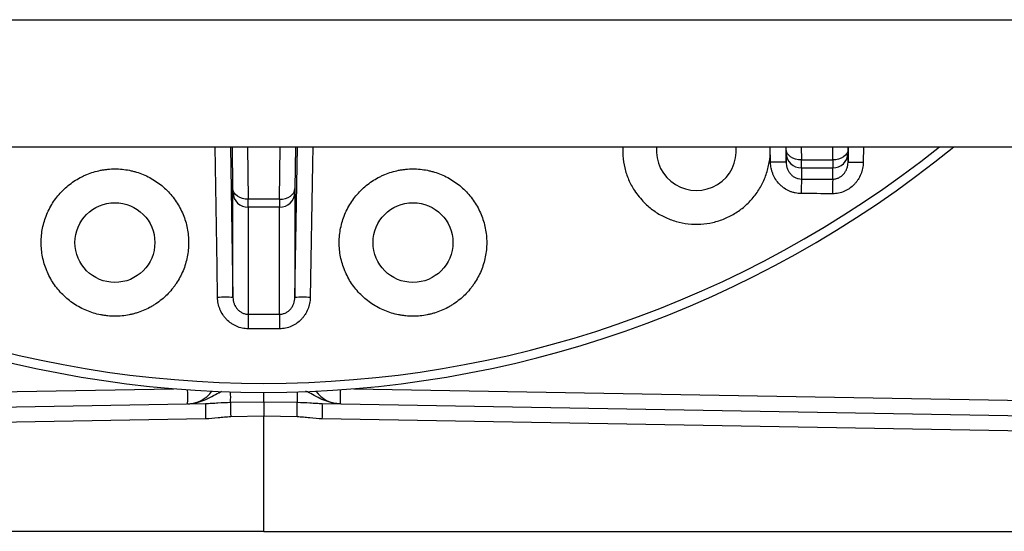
# Model space of a CAD drawing. Header units: millimetres. Extents: x 1377 to 2716, y 253 to 3684.
# Tile 3 of 11: x 2062 to 2382, y 253 to 419. Entities that reach past the tile are written whole.
import ezdxf

# ---------------------------------------------------------------- set-up
doc = ezdxf.new("R2010")
doc.units = ezdxf.units.MM

msp = doc.modelspace()

# ---------------------------------------------------------------- linework, layer by layer
at = {"color": 1, "linetype": 'Continuous', "lineweight": 25}
for p, q in [((1847.45, 419.44), (2434.7, 419.44)), ((2130.16, 378.01), (2130.99, 328.95)), ((2135.77, 378.01), (2135.98, 360.94)), ((2146.17, 360.94), (2146.38, 378.01)), ((2151.16, 328.95), (2151.98, 378.01)), ((2305.94, 373), (2305.86, 378.01)), ((2310.9, 378.01), (2310.99, 373.01)), ((2315.92, 378.01), (2315.98, 373.76)), ((2326.17, 373.76), (2326.22, 378.01)), ((2331.16, 372.94), (2331.24, 378.01)), ((2336.19, 378.01), (2336.11, 372.92)), ((1757.53, 293.03), (2111.8, 299.21)), ((2170.35, 299.21), (2524.62, 293.03))]:
    msp.add_line(p, q, dxfattribs=at)
at = {"color": 7, "linetype": 'Continuous', "lineweight": 25}
for p, q in [((1851.07, 378.01), (2431.07, 378.01)), ((2130.98, 364.39), (2130.81, 378.01)), ((2151.34, 378.01), (2151.17, 364.39)), ((2310.98, 377.21), (2310.97, 378.01)), ((2310.99, 373.01), (2310.99, 375.91)), ((2331.16, 375.91), (2331.16, 372.94)), ((2331.18, 378.01), (2331.17, 377.21)), ((2315.98, 373.76), (2326.17, 373.76)), ((2315.99, 371.17), (2326.16, 371.17)), ((2315.99, 371.17), (2315.99, 367.52)), ((2326.16, 367.5), (2326.16, 371.17)), ((2130.99, 328.95), (2130.99, 363.09)), ((2151.16, 363.09), (2151.16, 328.95)), ((2146.17, 360.94), (2135.98, 360.94)), ((2146.16, 358.35), (2135.99, 358.35)), ((2135.99, 358.35), (2135.99, 323.48)), ((2146.16, 323.48), (2146.16, 358.35)), ((2141.07, 294.97), (2141.07, 298.01)), ((2130.24, 294.78), (2141.07, 294.97)), ((2141.07, 294.97), (2151.91, 294.78)), ((2141.07, 294.97), (2141.07, 290.22)), ((1750.9, 287.92), (2122.08, 294.39)), ((2160.07, 294.39), (2531.25, 287.92)), ((2122.08, 289.4), (1750.9, 282.92)), ((2141.07, 290.22), (2130.26, 290.03)), ((2141.07, 252.74), (2141.07, 290.22)), ((2151.89, 290.03), (2141.07, 290.22)), ((2531.25, 282.92), (2160.07, 289.4)), ((2141.07, 252.74), (1750.9, 252.74)), ((2141.07, 252.74), (2531.25, 252.74))]:
    msp.add_line(p, q, dxfattribs=at)
at = {"color": 1, "linetype": 'Continuous', "lineweight": 25, "flags": 128}
for points in [[(2125.99, 328.96), (2125.83, 338.95), (2125.17, 378.01)], [(2156.98, 378.01), (2156.88, 372.39), (2156.15, 328.96)]]:
    msp.add_lwpolyline(points, dxfattribs=at)
at = {"color": 7, "linetype": 'Continuous', "lineweight": 25, "flags": 128}
for points in [[(2315.98, 373.76), (2315.01, 373.82), (2314.08, 374.01), (2313.22, 374.32), (2312.47, 374.75), (2311.84, 375.27), (2311.38, 375.87), (2311.09, 376.53), (2310.98, 377.21)], [(2331.17, 377.21), (2331.06, 376.53), (2330.77, 375.87), (2330.3, 375.27), (2329.68, 374.75), (2328.93, 374.32), (2328.07, 374.01), (2327.14, 373.82), (2326.17, 373.76)], [(2135.98, 360.94), (2135.01, 361), (2134.08, 361.19), (2133.22, 361.5), (2132.47, 361.93), (2131.84, 362.46), (2131.38, 363.05), (2131.09, 363.71), (2130.98, 364.39)], [(2146.17, 360.94), (2147.14, 361), (2148.07, 361.19), (2148.93, 361.5), (2149.68, 361.93), (2150.3, 362.46), (2150.77, 363.05), (2151.06, 363.71), (2151.17, 364.39)], [(2135.99, 323.48), (2135.99, 323.21), (2135.99, 322.82), (2135.99, 322.32), (2135.99, 321.73), (2135.99, 321.06), (2135.99, 320.32), (2135.99, 319.54), (2135.99, 318.74)], [(2146.16, 323.48), (2146.16, 323.21), (2146.16, 322.82), (2146.16, 322.32), (2146.16, 321.73), (2146.16, 321.06), (2146.16, 320.32), (2146.16, 319.54), (2146.16, 318.74)]]:
    msp.add_lwpolyline(points, dxfattribs=at)
at = {"color": 7, "linetype": 'Continuous', "lineweight": 25}
for centre in [(2092.58, 346.82), (2189.57, 346.82)]:
    msp.add_circle(centre, 13, dxfattribs=at)
for centre, radius, start, end in [((2141.07, 653.01), 355, 230.7731, 309.2269), ((2281.81, 376.79), 13, 174.6504, 5.3496), ((2315.91, 376.09), 4.92, 182.0328, 270.9522), ((2326.24, 376.09), 4.92, 269.0478, 357.9672), ((2308.62, 288.84), 84.21, 88.3872, 91.8194), ((2333.41, 284.86), 88.1, 88.2436, 91.4628), ((2541.39, 363.01), 225.45, 178.8531, 180.0616), ((2542.62, 362.98), 216.51, 178.8056, 180.0643), ((2135.91, 363.27), 4.92, 182.0328, 270.9522), ((2146.24, 363.27), 4.92, 269.0478, 357.9672), ((2128.45, 256.5), 72.5, 87.9927, 91.9413), ((2153.7, 256.5), 72.5, 88.0587, 92.0073), ((2116.07, 304.29), 10, 271, 323.9646), ((2166.07, 304.29), 10, 216.0354, 269), ((2258.57, 293.02), 128.35, 179.2117, 181.3344), ((2023.57, 293.02), 128.35, 358.6656, 0.7883), ((2193.72, 291.9), 71.68, 178.0016, 181.9984), ((2088.43, 291.9), 71.68, 358.0016, 1.9984)]:
    msp.add_arc(centre, radius, start, end, dxfattribs=at)
at = {"color": 1, "linetype": 'Continuous', "lineweight": 25}
for centre, radius, start, end in [((2141.07, 653.01), 352.05, 231.3645, 308.6355), ((2048.72, 296.69), 67.57, 357.9701, 1.8551), ((2021.8, 296.41), 108.45, 359.141, 0.932), ((2260.35, 296.41), 108.45, 179.068, 180.859), ((2233.43, 296.69), 67.57, 178.1449, 182.0299)]:
    msp.add_arc(centre, radius, start, end, dxfattribs=at)
at = {"color": 7, "linetype": 'Continuous', "lineweight": 25}
for centre, major_axis, ratio, start_param, end_param in [((2310.9, 380.74), (-0.08, 5), 0.004516, 3.403316, 3.926915), ((2331.25, 380.74), (0.08, 5), 0.004516, 2.356271, 2.879869), ((2315.9, 380.83), (-0.08, 10), 0.002259, 3.403373, 3.926972), ((2326.25, 380.83), (0.08, 10), 0.002259, 2.356214, 2.879812), ((2130.9, 367.92), (-0.08, 5), 0.004516, 3.403316, 3.926915), ((2151.25, 367.92), (0.08, 5), 0.004516, 2.356271, 2.879869), ((2135.9, 368.01), (-0.08, 10), 0.002259, 3.403373, 3.926972), ((2146.25, 368.01), (0.08, 10), 0.002259, 2.356214, 2.879812)]:
    msp.add_ellipse(centre, major_axis=major_axis, ratio=ratio, start_param=start_param, end_param=end_param, dxfattribs=at)
for points, knots in [([(2257.91, 378.01), (2257.87, 377.05), (2257.77, 374.75), (2258.38, 371.12), (2259.66, 367.28), (2261.7, 363.36), (2263.72, 361.09), (2264.84, 359.83)], [0, 0, 0, 0, 0.142557, 0.344391, 0.546253, 0.748116, 1, 1, 1, 1]), ([(2264.84, 359.83), (2265.84, 358.92), (2267.84, 357.11), (2271.37, 355.06), (2275.16, 353.62), (2279.15, 352.83), (2283.21, 352.72), (2287.23, 353.29), (2291.09, 354.54), (2294.7, 356.41), (2297.94, 358.87), (2300.72, 361.83), (2302.96, 365.22), (2304.62, 368.93), (2305.57, 372.87), (2305.93, 375.94), (2305.75, 377.64), (2305.71, 378.01)], [0, 0, 0, 0, 0.0700853, 0.1401706, 0.2102563, 0.2803419, 0.3504207, 0.4204995, 0.49057, 0.5606405, 0.6307067, 0.700773, 0.7708406, 0.8409083, 0.9109824, 0.9810565, 1, 1, 1, 1]), ([(2315.94, 362.77), (2315.28, 362.77), (2314.62, 362.84), (2313.66, 363.04), (2313.34, 363.13), (2312.71, 363.33), (2312.39, 363.45), (2311.49, 363.84), (2310.91, 364.16), (2310.1, 364.73), (2309.84, 364.94), (2309.34, 365.37), (2309.1, 365.59), (2308.41, 366.31), (2308.01, 366.82), (2307.28, 367.94), (2306.98, 368.53), (2306.61, 369.44), (2306.5, 369.75), (2306.31, 370.38), (2306.23, 370.71), (2306.03, 371.68), (2305.96, 372.34), (2305.94, 373)], [0, 0, 0, 0, 0.125, 0.125, 0.1875, 0.1875, 0.25, 0.25, 0.375, 0.375, 0.4375, 0.4375, 0.5, 0.5, 0.625, 0.625, 0.75, 0.75, 0.8125, 0.8125, 0.875, 0.875, 1, 1, 1, 1]), ([(2310.99, 373.01), (2310.99, 372.67), (2311.03, 372.34), (2311.15, 371.67), (2311.24, 371.34), (2311.47, 370.71), (2311.61, 370.4), (2311.95, 369.81), (2312.15, 369.53), (2312.48, 369.14), (2312.59, 369.01), (2312.84, 368.77), (2312.97, 368.66), (2313.38, 368.34), (2313.67, 368.15), (2314.28, 367.85), (2314.62, 367.73), (2315.29, 367.57), (2315.63, 367.52), (2315.99, 367.52)], [0, 0, 0, 0, 0.125, 0.125, 0.25, 0.25, 0.375, 0.375, 0.5, 0.5, 0.5625, 0.5625, 0.625, 0.625, 0.75, 0.75, 0.875, 0.875, 1, 1, 1, 1]), ([(2336.11, 372.92), (2336.1, 372.26), (2336.03, 371.61), (2335.83, 370.64), (2335.75, 370.32), (2335.56, 369.69), (2335.45, 369.38), (2335.08, 368.46), (2334.77, 367.88), (2334.24, 367.05), (2334.05, 366.78), (2333.64, 366.26), (2333.42, 366.01), (2332.73, 365.3), (2332.24, 364.87), (2331.43, 364.31), (2331.15, 364.13), (2330.57, 363.81), (2330.27, 363.66), (2329.37, 363.27), (2328.74, 363.07), (2327.77, 362.87), (2327.44, 362.82), (2326.78, 362.76), (2326.45, 362.74), (2326.11, 362.74)], [0, 0, 0, 0, 0.125, 0.125, 0.1875, 0.1875, 0.25, 0.25, 0.375, 0.375, 0.4375, 0.4375, 0.5, 0.5, 0.625, 0.625, 0.6875, 0.6875, 0.75, 0.75, 0.875, 0.875, 0.9375, 0.9375, 1, 1, 1, 1]), ([(2326.16, 367.5), (2326.34, 367.5), (2326.51, 367.5), (2326.86, 367.54), (2327.03, 367.57), (2327.54, 367.69), (2327.86, 367.81), (2328.48, 368.11), (2328.78, 368.29), (2329.32, 368.71), (2329.56, 368.95), (2329.9, 369.34), (2330, 369.48), (2330.2, 369.75), (2330.29, 369.9), (2330.54, 370.34), (2330.68, 370.64), (2330.91, 371.28), (2331, 371.61), (2331.12, 372.26), (2331.15, 372.6), (2331.16, 372.94)], [0, 0, 0, 0, 0.0625, 0.0625, 0.125, 0.125, 0.25, 0.25, 0.375, 0.375, 0.5, 0.5, 0.5625, 0.5625, 0.625, 0.625, 0.75, 0.75, 0.875, 0.875, 1, 1, 1, 1]), ([(2075.61, 329.85), (2076.73, 328.73), (2077.94, 327.74), (2079.89, 326.44), (2080.56, 326.03), (2081.95, 325.29), (2082.67, 324.95), (2084.85, 324.05), (2086.35, 323.59), (2088.27, 323.21), (2088.66, 323.14), (2089.44, 323.03), (2089.83, 322.98), (2091.01, 322.86), (2091.8, 322.82), (2094.14, 322.82), (2095.7, 322.97), (2097.64, 323.36), (2098.02, 323.44), (2098.79, 323.64), (2099.17, 323.74), (2100.3, 324.08), (2101.77, 324.61), (2103.19, 325.28), (2104.23, 325.83), (2104.57, 326.03), (2105.25, 326.43), (2105.58, 326.65), (2107.22, 327.74), (2108.43, 328.74), (2110.09, 330.39), (2110.62, 330.98), (2111.37, 331.89), (2111.62, 332.2), (2112.09, 332.84), (2112.31, 333.16), (2113.4, 334.79), (2114.14, 336.17), (2115.05, 338.35), (2115.31, 339.1), (2115.77, 340.6), (2115.96, 341.36), (2116.42, 343.66), (2116.58, 345.22), (2116.58, 347.6), (2116.54, 348.39), (2116.39, 349.95), (2116.27, 350.72), (2115.97, 352.25), (2115.78, 353.01), (2115.32, 354.52), (2115.06, 355.27), (2114.15, 357.45), (2113.42, 358.83), (2112.11, 360.79), (2111.64, 361.42), (2110.64, 362.65), (2110.11, 363.23), (2108.45, 364.89), (2107.24, 365.89), (2105.28, 367.2), (2104.6, 367.61), (2103.21, 368.35), (2102.5, 368.69), (2101.06, 369.29), (2100.32, 369.55), (2099.2, 369.9), (2098.82, 370), (2098.05, 370.19), (2097.67, 370.28), (2095.73, 370.67), (2094.17, 370.82), (2091.82, 370.82), (2091.04, 370.79), (2089.86, 370.67), (2089.47, 370.62), (2088.68, 370.51), (2088.3, 370.44), (2086.37, 370.06), (2084.87, 369.61), (2083.06, 368.86), (2082.7, 368.7), (2081.98, 368.36), (2081.63, 368.18), (2080.59, 367.63), (2079.91, 367.22), (2077.96, 365.92), (2076.75, 364.93), (2075.07, 363.25), (2074.54, 362.67), (2073.54, 361.46), (2073.07, 360.83), (2072.2, 359.53), (2071.8, 358.86), (2071.06, 357.47), (2070.72, 356.75), (2069.81, 354.57), (2069.36, 353.07), (2068.89, 350.77), (2068.78, 349.99), (2068.62, 348.41), (2068.58, 347.63), (2068.58, 345.28), (2068.73, 343.72), (2069.19, 341.4), (2069.38, 340.63), (2069.83, 339.13), (2070.1, 338.39), (2070.69, 336.94), (2071.03, 336.24), (2071.76, 334.85), (2072.17, 334.17), (2073.49, 332.2), (2074.48, 330.98), (2075.61, 329.85)], [0, 0, 0, 0, 0.03125, 0.03125, 0.046875, 0.046875, 0.0625, 0.0625, 0.09375, 0.09375, 0.101563, 0.101563, 0.109375, 0.109375, 0.125, 0.125, 0.15625, 0.15625, 0.164063, 0.164063, 0.171875, 0.171875, 0.1875, 0.203125, 0.203125, 0.210938, 0.210938, 0.21875, 0.21875, 0.25, 0.25, 0.265625, 0.265625, 0.273438, 0.273438, 0.28125, 0.28125, 0.3125, 0.3125, 0.328125, 0.328125, 0.34375, 0.34375, 0.375, 0.375, 0.390625, 0.390625, 0.40625, 0.40625, 0.421875, 0.421875, 0.4375, 0.4375, 0.46875, 0.46875, 0.484375, 0.484375, 0.5, 0.5, 0.53125, 0.53125, 0.546875, 0.546875, 0.5625, 0.5625, 0.578125, 0.578125, 0.585938, 0.585938, 0.59375, 0.59375, 0.625, 0.625, 0.640625, 0.640625, 0.648438, 0.648438, 0.65625, 0.65625, 0.6875, 0.6875, 0.695313, 0.695313, 0.703125, 0.703125, 0.71875, 0.71875, 0.75, 0.75, 0.765625, 0.765625, 0.78125, 0.78125, 0.796875, 0.796875, 0.8125, 0.8125, 0.84375, 0.84375, 0.859375, 0.859375, 0.875, 0.875, 0.90625, 0.90625, 0.921875, 0.921875, 0.9375, 0.9375, 0.953125, 0.953125, 0.96875, 0.96875, 1, 1, 1, 1]), ([(2172.6, 329.85), (2173.72, 328.73), (2174.93, 327.74), (2176.88, 326.44), (2177.55, 326.03), (2178.94, 325.29), (2179.66, 324.95), (2181.84, 324.05), (2183.33, 323.59), (2185.26, 323.21), (2185.64, 323.14), (2186.42, 323.03), (2186.82, 322.98), (2188, 322.86), (2188.78, 322.82), (2191.13, 322.82), (2192.69, 322.97), (2194.62, 323.36), (2195.01, 323.44), (2195.78, 323.64), (2196.16, 323.74), (2197.29, 324.08), (2198.76, 324.61), (2200.18, 325.28), (2201.21, 325.83), (2201.56, 326.03), (2202.23, 326.43), (2202.57, 326.65), (2204.21, 327.74), (2205.42, 328.73), (2207.08, 330.39), (2207.61, 330.98), (2208.36, 331.89), (2208.61, 332.2), (2209.08, 332.84), (2209.3, 333.16), (2210.39, 334.79), (2211.13, 336.17), (2212.04, 338.35), (2212.3, 339.1), (2212.76, 340.6), (2212.95, 341.36), (2213.41, 343.66), (2213.57, 345.22), (2213.57, 347.6), (2213.53, 348.39), (2213.38, 349.95), (2213.26, 350.72), (2212.96, 352.25), (2212.77, 353.01), (2212.31, 354.52), (2212.05, 355.27), (2211.14, 357.45), (2210.41, 358.83), (2209.1, 360.79), (2208.63, 361.42), (2207.63, 362.65), (2207.1, 363.23), (2205.44, 364.89), (2204.23, 365.89), (2202.27, 367.2), (2201.59, 367.61), (2200.2, 368.35), (2199.49, 368.69), (2198.05, 369.29), (2197.31, 369.55), (2196.19, 369.89), (2195.81, 370), (2195.04, 370.19), (2194.66, 370.28), (2192.72, 370.67), (2191.16, 370.82), (2188.81, 370.82), (2188.03, 370.79), (2186.85, 370.67), (2186.46, 370.62), (2185.67, 370.51), (2185.29, 370.44), (2183.36, 370.06), (2181.86, 369.61), (2180.05, 368.86), (2179.69, 368.7), (2178.97, 368.36), (2178.62, 368.18), (2177.58, 367.63), (2176.9, 367.22), (2174.95, 365.92), (2173.74, 364.93), (2172.06, 363.25), (2171.53, 362.67), (2170.53, 361.46), (2170.06, 360.83), (2169.19, 359.53), (2168.79, 358.86), (2168.05, 357.47), (2167.71, 356.75), (2166.8, 354.57), (2166.34, 353.07), (2165.88, 350.77), (2165.77, 349.99), (2165.61, 348.41), (2165.57, 347.63), (2165.57, 345.28), (2165.72, 343.72), (2166.18, 341.4), (2166.37, 340.63), (2166.82, 339.13), (2167.09, 338.39), (2167.68, 336.94), (2168.02, 336.24), (2168.75, 334.85), (2169.16, 334.17), (2170.47, 332.2), (2171.47, 330.98), (2172.6, 329.85)], [0, 0, 0, 0, 0.03125, 0.03125, 0.046875, 0.046875, 0.0625, 0.0625, 0.09375, 0.09375, 0.101563, 0.101563, 0.109375, 0.109375, 0.125, 0.125, 0.15625, 0.15625, 0.164063, 0.164063, 0.171875, 0.171875, 0.1875, 0.203125, 0.203125, 0.210938, 0.210938, 0.21875, 0.21875, 0.25, 0.25, 0.265625, 0.265625, 0.273438, 0.273438, 0.28125, 0.28125, 0.3125, 0.3125, 0.328125, 0.328125, 0.34375, 0.34375, 0.375, 0.375, 0.390625, 0.390625, 0.40625, 0.40625, 0.421875, 0.421875, 0.4375, 0.4375, 0.46875, 0.46875, 0.484375, 0.484375, 0.5, 0.5, 0.53125, 0.53125, 0.546875, 0.546875, 0.5625, 0.5625, 0.578125, 0.578125, 0.585938, 0.585938, 0.59375, 0.59375, 0.625, 0.625, 0.640625, 0.640625, 0.648438, 0.648438, 0.65625, 0.65625, 0.6875, 0.6875, 0.695313, 0.695313, 0.703125, 0.703125, 0.71875, 0.71875, 0.75, 0.75, 0.765625, 0.765625, 0.78125, 0.78125, 0.796875, 0.796875, 0.8125, 0.8125, 0.84375, 0.84375, 0.859375, 0.859375, 0.875, 0.875, 0.90625, 0.90625, 0.921875, 0.921875, 0.9375, 0.9375, 0.953125, 0.953125, 0.96875, 0.96875, 1, 1, 1, 1]), ([(2135.99, 318.74), (2135.66, 318.74), (2135.32, 318.76), (2134.66, 318.82), (2134.33, 318.88), (2133.36, 319.08), (2132.74, 319.28), (2131.83, 319.67), (2131.54, 319.82), (2130.96, 320.15), (2130.67, 320.32), (2129.87, 320.89), (2129.37, 321.32), (2128.68, 322.03), (2128.46, 322.28), (2128.05, 322.8), (2127.86, 323.07), (2127.33, 323.9), (2127.03, 324.48), (2126.65, 325.4), (2126.54, 325.72), (2126.35, 326.35), (2126.27, 326.67), (2126.08, 327.63), (2126, 328.29), (2125.99, 328.96)], [0, 0, 0, 0, 0.0625, 0.0625, 0.125, 0.125, 0.25, 0.25, 0.3125, 0.3125, 0.375, 0.375, 0.5, 0.5, 0.5625, 0.5625, 0.625, 0.625, 0.75, 0.75, 0.8125, 0.8125, 0.875, 0.875, 1, 1, 1, 1]), ([(2130.99, 328.95), (2131, 328.28), (2131.12, 327.61), (2131.46, 326.65), (2131.61, 326.34), (2131.86, 325.9), (2131.95, 325.76), (2132.14, 325.48), (2132.25, 325.35), (2132.58, 324.95), (2132.83, 324.72), (2133.36, 324.29), (2133.66, 324.11), (2134.28, 323.8), (2134.6, 323.68), (2135.11, 323.56), (2135.29, 323.53), (2135.64, 323.49), (2135.81, 323.48), (2135.99, 323.48)], [0, 0, 0, 0, 0.25, 0.25, 0.375, 0.375, 0.4375, 0.4375, 0.5, 0.5, 0.625, 0.625, 0.75, 0.75, 0.875, 0.875, 0.9375, 0.9375, 1, 1, 1, 1]), ([(2156.15, 328.96), (2156.14, 328.29), (2156.07, 327.63), (2155.88, 326.67), (2155.8, 326.35), (2155.61, 325.72), (2155.49, 325.4), (2155.12, 324.48), (2154.82, 323.9), (2154.28, 323.07), (2154.09, 322.8), (2153.68, 322.28), (2153.46, 322.03), (2152.78, 321.32), (2152.28, 320.89), (2151.47, 320.32), (2151.19, 320.15), (2150.61, 319.82), (2150.32, 319.67), (2149.41, 319.28), (2148.79, 319.08), (2147.81, 318.88), (2147.48, 318.82), (2146.82, 318.76), (2146.49, 318.74), (2146.16, 318.74)], [0, 0, 0, 0, 0.125, 0.125, 0.1875, 0.1875, 0.25, 0.25, 0.375, 0.375, 0.4375, 0.4375, 0.5, 0.5, 0.625, 0.625, 0.6875, 0.6875, 0.75, 0.75, 0.875, 0.875, 0.9375, 0.9375, 1, 1, 1, 1]), ([(2146.16, 323.48), (2146.34, 323.48), (2146.51, 323.49), (2146.86, 323.53), (2147.03, 323.56), (2147.54, 323.68), (2147.87, 323.8), (2148.49, 324.11), (2148.78, 324.29), (2149.32, 324.72), (2149.56, 324.95), (2149.9, 325.35), (2150, 325.48), (2150.2, 325.76), (2150.29, 325.9), (2150.54, 326.34), (2150.68, 326.65), (2151.03, 327.61), (2151.15, 328.28), (2151.16, 328.95)], [0, 0, 0, 0, 0.0625, 0.0625, 0.125, 0.125, 0.25, 0.25, 0.375, 0.375, 0.5, 0.5, 0.5625, 0.5625, 0.625, 0.625, 0.75, 0.75, 1, 1, 1, 1]), ([(2122.08, 294.39), (2122.75, 294.41), (2123.41, 294.44), (2124.75, 294.51), (2125.42, 294.56), (2127.45, 294.69), (2128.82, 294.76), (2130.24, 294.78)], [0, 0, 0, 0, 0.25, 0.25, 0.5, 0.5, 1, 1, 1, 1]), ([(2151.91, 294.78), (2153.32, 294.76), (2154.7, 294.69), (2156.72, 294.56), (2157.4, 294.52), (2158.73, 294.44), (2159.4, 294.41), (2160.07, 294.39)], [0, 0, 0, 0, 0.5, 0.5, 0.75, 0.75, 1, 1, 1, 1]), ([(2130.26, 290.03), (2129.57, 290.01), (2128.89, 289.97), (2127.53, 289.86), (2126.85, 289.78), (2124.81, 289.56), (2123.45, 289.42), (2122.08, 289.4)], [0, 0, 0, 0, 0.25, 0.25, 0.5, 0.5, 1, 1, 1, 1]), ([(2160.07, 289.4), (2158.7, 289.42), (2157.34, 289.56), (2155.3, 289.78), (2154.62, 289.86), (2153.26, 289.97), (2152.57, 290.01), (2151.89, 290.03)], [0, 0, 0, 0, 0.5, 0.5, 0.75, 0.75, 1, 1, 1, 1])]:
    msp.add_open_spline(points, degree=3, knots=knots, dxfattribs=at)
for points in [[(2315.99, 367.52), (2319.38, 367.51), (2322.77, 367.5), (2326.16, 367.5)], [(2326.11, 362.74), (2322.72, 362.75), (2319.33, 362.76), (2315.94, 362.77)], [(2135.99, 323.48), (2139.38, 323.48), (2142.77, 323.48), (2146.16, 323.48)], [(2146.16, 318.74), (2142.77, 318.74), (2139.38, 318.74), (2135.99, 318.74)]]:
    msp.add_open_spline(points, degree=3, dxfattribs=at)
at = {"color": 1, "linetype": 'Continuous', "lineweight": 25}
for points, knots in [([(2116.25, 294.29), (2116.25, 294.29), (2116.72, 294.3), (2118.1, 294.4), (2120.34, 294.93), (2122.9, 296), (2125.13, 297.31), (2126.71, 298.09), (2127.42, 298.44)], [0, 0, 0, 0, 0.00161, 0.11597, 0.342566, 0.569708, 0.806081, 1, 1, 1, 1]), ([(2165.9, 294.29), (2165.89, 294.29), (2165.43, 294.3), (2164.04, 294.4), (2161.81, 294.93), (2159.25, 296), (2157.02, 297.3), (2155.46, 298.08), (2154.75, 298.43)], [0, 0, 0, 0, 0.001613, 0.116201, 0.343248, 0.570843, 0.807687, 1, 1, 1, 1])]:
    msp.add_open_spline(points, degree=3, knots=knots, dxfattribs=at)

doc.saveas('drawing.dxf')
